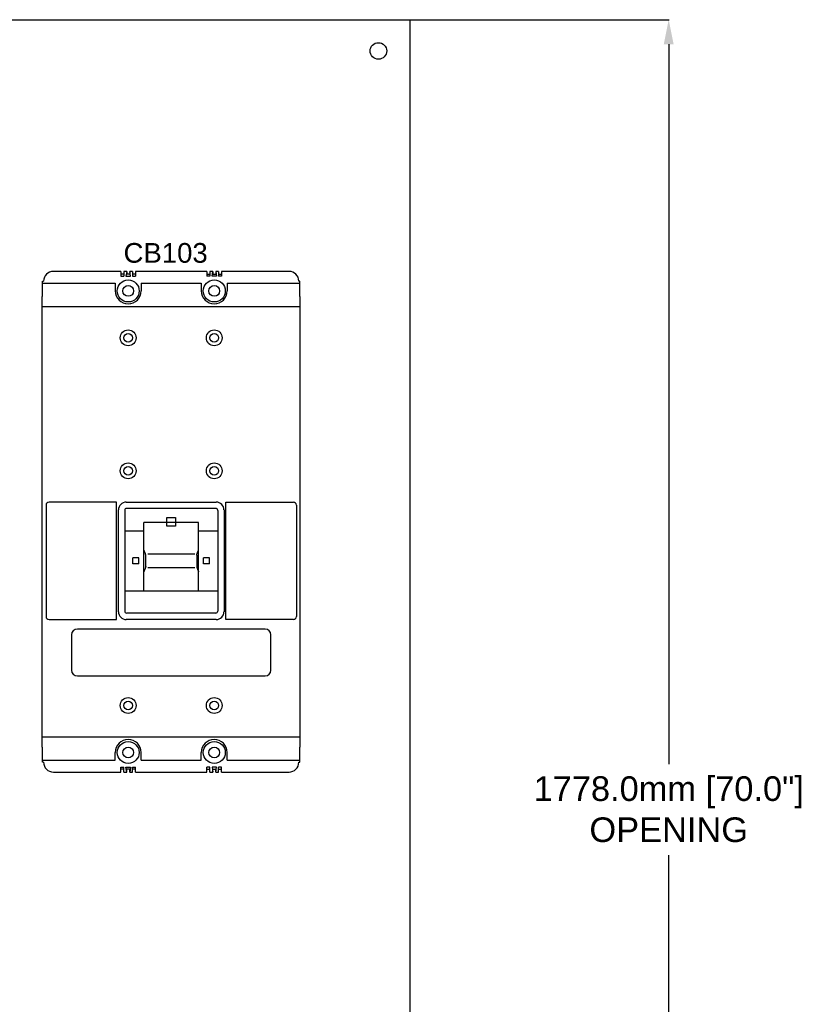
# Model space of a CAD drawing. Header units: inches. Extents: x 1390 to 5322, y 201 to 2979.
# Tile 40 of 85: x 2196 to 2832, y 1929 to 2728. Entities that reach past the tile are written whole.
import ezdxf
from ezdxf.enums import TextEntityAlignment as Align

# ---------------------------------------------------------------- set-up
doc = ezdxf.new("R2010")
doc.units = ezdxf.units.IN
doc.header["$MEASUREMENT"] = 0
doc.layers.add('PWR_0600HP', color=7, linetype='Continuous')
doc.styles.get("Standard").update_dxf_attribs({"font": 'arial.ttf'})
doc.dimstyles.new('BILLSTYLE', dxfattribs={"dimtxt": 20, "dimasz": 20, "dimexe": 0.25, "dimexo": 0.25, "dimgap": 10, "dimtad": 0, "dimtih": 1, "dimtoh": 1, "dimdec": 1, "dimzin": 4, "dimdsep": 46, "dimtxsty": 'Standard', "dimblk": '_FILLED', "dimcen": 0, "dimadec": 0, "dimazin": 0, "dimtfac": 1, "dimtdec": 1, "dimtofl": 0, "dimtmove": 0, "dimatfit": 3, "dimldrblk": '_FILLED', "dimfxl": 1, "dimtolj": 1, "dimtzin": 4, "dimarcsym": 0})

# ---------------------------------------------------------------- blocks, each defined once
blk = doc.blocks.new('_FILLED')
at = {"color": 0, "linetype": 'ByBlock'}
blk.add_solid([(0, 0), (-1, 0.2), (-1, -0.2)], dxfattribs=at)
blk = doc.blocks.new('*D63')
at = {"color": 0, "lineweight": -2, "transparency": 16777216}
for p, q in [((2512.82, 2728.05), (2723.21, 2728.05)), ((2722.96, 2708.05), (2722.96, 2123.75)), ((2722.96, 970.05), (2722.96, 2049.64)), ((2512.82, 950.05), (2723.21, 950.05))]:
    blk.add_line(p, q, dxfattribs=at)
at = {"layer": 'DEFPOINTS', "color": 0, "transparency": 16777216}
for p in [(2512.57, 2728.05), (2512.57, 950.05), (2722.96, 950.05)]:
    blk.add_point(p, dxfattribs=at)
at = {"color": 0, "lineweight": -2, "transparency": 16777216, "xscale": 20, "yscale": 20, "zscale": 20}
for p, rotation in [((2722.96, 2728.05), 90), ((2722.96, 950.05), 270)]:
    blk.add_blockref('_FILLED', p, dxfattribs=dict(at, rotation=rotation))
at = {"color": 0, "transparency": 16777216, "insert": (2722.96, 2113.75), "char_height": 20, "attachment_point": 2}
blk.add_mtext('\\A1;1778.0mm [70.0"]\\POPENING', dxfattribs=at)
blk = doc.blocks.new('ngh1200')
at = {"linetype": 'Continuous'}
for p, q in [((2912.72, 3528.5), (2857.92, 3528.5)), ((2912.72, 3528.5), (2912.72, 3524.53)), ((2915.11, 3526.11), (2912.72, 3526.11)), ((2915.11, 3528.5), (2915.11, 3524.53)), ((2917.5, 3528.5), (2915.11, 3528.5)), ((2917.5, 3528.5), (2916.89, 3524.53)), ((2917.5, 3528.5), (2917.5, 3526.11)), ((2919.89, 3526.11), (2917.5, 3526.11)), ((2919.89, 3528.5), (2919.89, 3526.11)), ((2920.5, 3524.53), (2919.89, 3528.5)), ((2922.27, 3528.5), (2919.89, 3528.5)), ((2922.27, 3528.5), (2922.27, 3524.53)), ((2924.66, 3526.11), (2922.27, 3526.11)), ((2924.66, 3528.5), (2924.66, 3524.53)), ((2982.59, 3528.5), (2924.66, 3528.5)), ((2982.59, 3528.5), (2982.59, 3524.53)), ((2982.59, 3526.11), (2984.98, 3526.11)), ((2984.98, 3528.5), (2984.98, 3524.53)), ((2987.36, 3528.5), (2984.98, 3528.5)), ((2986.75, 3524.53), (2987.36, 3528.5)), ((2987.36, 3528.5), (2987.36, 3526.11)), ((2987.36, 3526.11), (2989.75, 3526.11)), ((2989.75, 3528.5), (2989.75, 3526.11)), ((2989.75, 3528.5), (2990.36, 3524.53)), ((2992.14, 3528.5), (2989.75, 3528.5)), ((2992.14, 3528.5), (2992.14, 3524.53)), ((2992.14, 3526.11), (2994.53, 3526.11)), ((2994.53, 3528.5), (2994.53, 3524.53)), ((3049.33, 3528.5), (2994.53, 3528.5)), ((2849.21, 3508.17), (2849.21, 3520.57)), ((2849.21, 3520.57), (2849.99, 3520.57)), ((2849.21, 3518.97), (2908.17, 3518.97)), ((2908.17, 3518.97), (2908.17, 3512.62)), ((2912.72, 3524.53), (2915.11, 3524.53)), ((2916.89, 3524.53), (2920.5, 3524.53)), ((2922.27, 3524.53), (2924.66, 3524.53)), ((2929.21, 3518.97), (2929.21, 3512.62)), ((2929.21, 3518.97), (2978.04, 3518.97)), ((2978.04, 3518.97), (2978.04, 3512.62)), ((2984.98, 3524.53), (2982.59, 3524.53)), ((2990.36, 3524.53), (2986.75, 3524.53)), ((2994.53, 3524.53), (2992.14, 3524.53)), ((2999.08, 3518.97), (2999.08, 3512.62)), ((2999.08, 3518.97), (3058.04, 3518.97)), ((3058.04, 3520.57), (3057.26, 3520.57)), ((3058.04, 3508.17), (3058.04, 3520.57)), ((2848.82, 3142.32), (2848.82, 3508.17)), ((2848.82, 3508.17), (2849.21, 3508.17)), ((3058.42, 3508.17), (3058.04, 3508.17)), ((3058.42, 3142.32), (3058.42, 3508.17)), ((2848.82, 3499.92), (3058.42, 3499.92)), ((2852, 3338.74), (2852, 3248.24)), ((2909.16, 3341.13), (2854.39, 3341.13)), ((2909.16, 3245.85), (2909.16, 3341.13)), ((2910.74, 3252.21), (2910.74, 3334.78)), ((2915.88, 3334.45), (2915.88, 3252.59)), ((2917.09, 3341.13), (2990.13, 3341.13)), ((2989.79, 3336.02), (2917.46, 3336.02)), ((2991.37, 3334.45), (2991.37, 3252.59)), ((2996.49, 3334.78), (2996.49, 3252.21)), ((2998.09, 3341.13), (3052.86, 3341.13)), ((2998.09, 3245.85), (2998.09, 3341.13)), ((3055.25, 3338.74), (3055.25, 3248.24)), ((2915.88, 3317.79), (2931.39, 3317.79)), ((2931.39, 3269.19), (2931.39, 3324.61)), ((2975.86, 3324.61), (2931.39, 3324.61)), ((2975.86, 3269.19), (2975.86, 3324.61)), ((2975.86, 3317.79), (2991.37, 3317.79)), ((2922.53, 3291.1), (2922.53, 3295.88)), ((2927.3, 3295.88), (2922.53, 3295.88)), ((2927.3, 3291.1), (2927.3, 3295.88)), ((2934.59, 3299.05), (2972.66, 3299.05)), ((2984.72, 3295.88), (2979.95, 3295.88)), ((2979.95, 3291.1), (2979.95, 3295.88)), ((2984.72, 3291.1), (2984.72, 3295.88)), ((2927.3, 3291.1), (2922.53, 3291.1)), ((2972.66, 3287.93), (2934.59, 3287.93)), ((2984.72, 3291.1), (2979.95, 3291.1)), ((2915.88, 3269.19), (2991.37, 3269.19)), ((2854.39, 3245.85), (2909.16, 3245.85)), ((2990.13, 3245.85), (2917.09, 3245.85)), ((2989.79, 3251.01), (2917.46, 3251.01)), ((3052.86, 3245.85), (2998.09, 3245.85)), ((3029.84, 3238.11), (2877.43, 3238.11)), ((2872.66, 3233.33), (2872.66, 3204.77)), ((3034.62, 3204.77), (3034.62, 3233.33)), ((2877.43, 3200), (3029.84, 3200)), ((2848.82, 3150.63), (3058.42, 3150.63)), ((2849.21, 3142.32), (2848.82, 3142.32)), ((2849.21, 3129.95), (2849.21, 3142.32)), ((3058.04, 3142.32), (3058.42, 3142.32)), ((3058.04, 3129.95), (3058.04, 3142.32)), ((2908.17, 3131.53), (2908.17, 3137.88)), ((2929.21, 3131.53), (2929.21, 3137.88)), ((2978.04, 3131.53), (2978.04, 3137.88)), ((2999.08, 3131.53), (2999.08, 3137.88)), ((2849.21, 3131.53), (2908.17, 3131.53)), ((2849.99, 3129.95), (2849.21, 3129.95)), ((2849.99, 3129.93), (2849.21, 3129.93)), ((2912.72, 3125.96), (2915.11, 3125.96)), ((2912.72, 3122), (2912.72, 3125.96)), ((2915.11, 3122), (2915.11, 3125.96)), ((2916.89, 3125.96), (2920.5, 3125.96)), ((2917.5, 3122), (2916.89, 3125.96)), ((2920.5, 3125.96), (2919.89, 3122)), ((2922.27, 3125.96), (2924.66, 3125.96)), ((2922.27, 3122), (2922.27, 3125.96)), ((2924.66, 3122), (2924.66, 3125.96)), ((2929.21, 3131.53), (2978.04, 3131.53)), ((2984.98, 3125.96), (2982.59, 3125.96)), ((2982.59, 3122), (2982.59, 3125.96)), ((2984.98, 3122), (2984.98, 3125.96)), ((2990.36, 3125.96), (2986.75, 3125.96)), ((2986.75, 3125.96), (2987.36, 3122)), ((2989.75, 3122), (2990.36, 3125.96)), ((2994.53, 3125.96), (2992.14, 3125.96)), ((2992.14, 3122), (2992.14, 3125.96)), ((2994.53, 3122), (2994.53, 3125.96)), ((2999.08, 3131.53), (3058.04, 3131.53)), ((3057.26, 3129.95), (3058.04, 3129.95)), ((3057.26, 3129.93), (3058.04, 3129.93)), ((2857.92, 3122), (2912.72, 3122)), ((2915.11, 3124.39), (2912.72, 3124.39)), ((2915.11, 3122), (2917.5, 3122)), ((2919.89, 3124.39), (2917.5, 3124.39)), ((2917.5, 3122), (2917.5, 3124.39)), ((2919.89, 3122), (2919.89, 3124.39)), ((2919.89, 3122), (2922.27, 3122)), ((2924.66, 3124.39), (2922.27, 3124.39)), ((2924.66, 3122), (2982.59, 3122)), ((2982.59, 3124.39), (2984.98, 3124.39)), ((2984.98, 3122), (2987.36, 3122)), ((2987.36, 3124.39), (2989.75, 3124.39)), ((2987.36, 3122), (2987.36, 3124.39)), ((2989.75, 3122), (2989.75, 3124.39)), ((2989.75, 3122), (2992.14, 3122)), ((2992.14, 3124.39), (2994.53, 3124.39)), ((2994.53, 3122), (3049.33, 3122))]:
    blk.add_line(p, q, dxfattribs=at)
blk.add_lwpolyline([(2957.17, 3321.7), (2950.08, 3321.7), (2950.08, 3328.79), (2957.17, 3328.79), (2957.17, 3321.7)], dxfattribs=at)
for centre, radius in [((2918.69, 3512.62), 8.93), ((2988.56, 3512.62), 8.93), ((2918.69, 3512.62), 4.37), ((2988.56, 3512.62), 4.37), ((2918.69, 3474.51), 6.42), ((2918.69, 3474.51), 3.57), ((2988.56, 3474.51), 6.42), ((2988.56, 3474.51), 3.57), ((2918.69, 3366.53), 6.42), ((2918.69, 3366.53), 3.57), ((2988.56, 3366.53), 6.42), ((2988.56, 3366.53), 3.57), ((2918.69, 3175.99), 6.42), ((2988.56, 3175.99), 6.42), ((2918.69, 3175.99), 3.57), ((2988.56, 3175.99), 3.57), ((2918.69, 3137.88), 8.93), ((2918.69, 3137.88), 4.37), ((2988.56, 3137.88), 8.93), ((2988.56, 3137.88), 4.37)]:
    blk.add_circle(centre, radius, dxfattribs=at)
for centre, radius, start, end in [((2857.92, 3520.57), 7.93, 90, 180), ((3049.33, 3520.57), 7.93, 0, 90), ((2918.69, 3512.62), 10.52, 180, 0), ((2988.56, 3512.62), 10.52, 180, 0), ((2854.39, 3338.74), 2.39, 90, 180), ((2917.09, 3334.78), 6.35, 90, 180), ((2917.46, 3334.45), 1.58, 90, 180), ((2989.79, 3334.45), 1.58, 0, 90), ((2990.13, 3334.78), 6.35, 0, 90), ((3052.86, 3338.74), 2.39, 0, 90), ((2854.39, 3248.24), 2.39, 180, 270), ((2917.09, 3252.21), 6.35, 180, 270), ((2917.46, 3252.59), 1.58, 180, 270), ((2989.79, 3252.59), 1.58, 270, 0), ((2990.13, 3252.21), 6.35, 270, 0), ((3052.86, 3248.24), 2.39, 270, 0), ((2877.43, 3233.33), 4.78, 90, 180), ((3029.84, 3233.33), 4.78, 0, 90), ((2877.43, 3204.77), 4.78, 180, 270), ((3029.84, 3204.77), 4.78, 270, 0), ((2918.69, 3137.88), 10.52, 0, 180), ((2988.56, 3137.88), 10.52, 0, 180), ((2857.92, 3129.93), 7.93, 179.81636, 270), ((3049.33, 3129.93), 7.93, 270, 0.18364)]:
    blk.add_arc(centre, radius, start, end, dxfattribs=at)
for points in [[(2932.93, 3298.16), (2932.86, 3298.67), (2932.67, 3299.31), (2932.39, 3300.07), (2932.03, 3300.95), (2931.6, 3301.94), (2931.4, 3302.39)], [(2974.32, 3298.16), (2974.42, 3298.77), (2974.66, 3299.55), (2975.03, 3300.5), (2975.5, 3301.61), (2975.85, 3302.39)], [(2932.93, 3288.83), (2932.93, 3291.16), (2932.94, 3293.49), (2932.93, 3295.82), (2932.93, 3298.16)], [(2974.32, 3298.16), (2974.32, 3295.82), (2974.31, 3293.49), (2974.32, 3291.16), (2974.32, 3288.83)], [(2932.93, 3288.83), (2932.83, 3288.22), (2932.59, 3287.43), (2932.22, 3286.48), (2931.75, 3285.38), (2931.4, 3284.59)], [(2974.32, 3288.83), (2974.39, 3288.32), (2974.58, 3287.68), (2974.86, 3286.91), (2975.22, 3286.04), (2975.65, 3285.04), (2975.85, 3284.59)]]:
    blk.add_spline(points, degree=3, dxfattribs=at)

msp = doc.modelspace()

# ---------------------------------------------------------------- linework, layer by layer
msp.add_lwpolyline([(1598.17, 2728.05), (2512.57, 2728.05), (2512.57, 950.05), (1598.17, 950.05)], close=True)
msp.add_circle((2487.17, 2702.65), 6.74)

# ---------------------------------------------------------------- block references
at = {"layer": 'PWR_0600HP'}
msp.add_blockref('ngh1200', (-634.7, -1004.78), dxfattribs=at)

# ---------------------------------------------------------------- texts
at = {"layer": 'PWR_0600HP', "lineweight": 15}
msp.add_text('CB103', height=16, dxfattribs=at).set_placement((2314.38, 2538.73), align=Align.MIDDLE)

# ---------------------------------------------------------------- dimensions: what is measured, and where the dimension line sits
dim = msp.add_linear_dim(base=(2722.96, 950.05), p1=(2512.57, 2728.05), p2=(2512.57, 950.05), angle=90, text='<>\\POPENING', dimstyle='BILLSTYLE', override={"dimpost": 'mm'})
dim.commit()
dim.dimension.update_dxf_attribs({"geometry": '*D63', "text_midpoint": (2722.96, 2086.7), "dimtype": 160})

doc.saveas('drawing.dxf')
